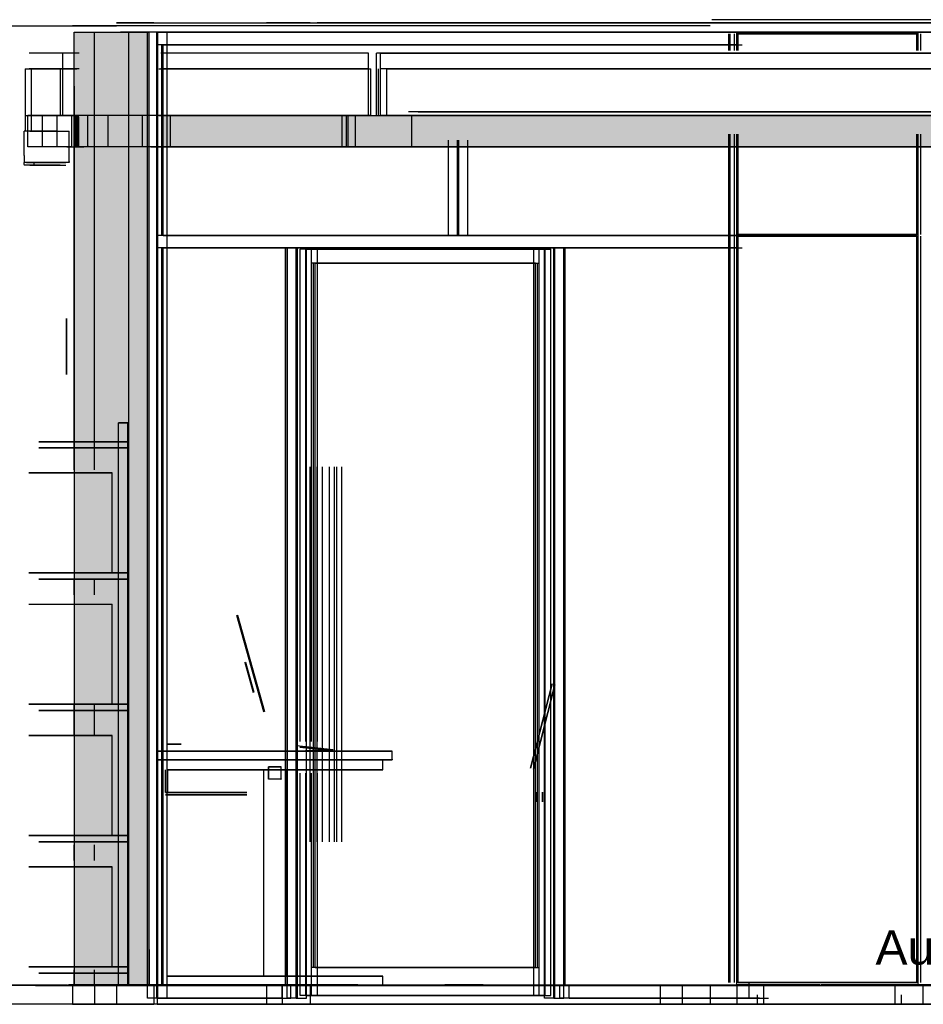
# Model space of a CAD drawing. Header units: millimetres. Extents: x -9985 to 240895, y -184894 to 39395.
# Tile 83 of 164: x -1771 to 1119, y -33295 to -30145. Entities that reach past the tile are written whole.
import ezdxf
from ezdxf.enums import TextEntityAlignment as Align

# ---------------------------------------------------------------- set-up
doc = ezdxf.new("R2010")
doc.units = ezdxf.units.MM
for name, color, linetype in [('S-TAGLIO-ARR', 9, 'Continuous'), ('S-TAGLIO-CS', 9, 'Continuous'), ('S-TAGLIO-MURO', 7, 'Continuous'), ('S-TAGLIO-PAV', 33, 'Continuous'), ('S-TAGLIO-SOFF', 8, 'Continuous'), ('S-TESTI', 7, 'Continuous'), ('S-VISTA', 8, 'Continuous'), ('S-VISTA-ARREDI', 9, 'Continuous')]:
    doc.layers.add(name, color=color, linetype=linetype)
doc.styles.add('VISIO', font='arial.ttf')

msp = doc.modelspace()

# ---------------------------------------------------------------- hatches: boundary and pattern name
at = {"layer": 'S-TAGLIO-CS'}
for points in [[(-1552, -30551), (-1554, -30551), (-1584, -30551), (-1584, -30455), (-1584, -30451), (-1554, -30451), (-1552, -30451), (-1552, -30549), (-1552, -30551)], [(3816, -30551), (3540, -30551), (1154, -30551), (-816, -30551), (-1050, -30551), (-1288, -30551), (-1312, -30551), (-1312, -30455), (-1312, -30451), (-1288, -30451), (-1050, -30451), (236, -30451), (494, -30451), (3540, -30451), (3816, -30451), (3816, -30539), (3816, -30551)]]:
    msp.add_hatch(color=9, dxfattribs=at).paths.add_polyline_path(points)
at = {"layer": 'S-TAGLIO-MURO'}
msp.add_hatch(color=7, dxfattribs=at).paths.add_polyline_path([(-1356, -33235), (-1366, -33235), (-1456, -33235), (-1596, -33235), (-1596, -30357), (-1596, -30185), (-1584, -30185), (-1450, -30185), (-1356, -30185), (-1356, -33119), (-1356, -33235)])
at = {"layer": 'S-TAGLIO-PAV'}
for points in [[(-416, -33235), (-1616, -33235), (-1616, -33233), (-690, -33233), (-416, -33233), (-416, -33235)], [(788, -33235), (546, -33235), (-412, -33235), (-412, -33233), (-288, -33233), (788, -33233), (788, -33235)], [(1992, -33235), (808, -33235), (792, -33235), (792, -33233), (1268, -33233), (1992, -33233), (1992, -33235)]]:
    msp.add_hatch(color=33, dxfattribs=at).paths.add_polyline_path(points)

# ---------------------------------------------------------------- linework, layer by layer
at = {"layer": 'S-TAGLIO-ARR'}
for p, q in [((-1272.731, -32485), (-1330, -32485)), ((-1330, -32487.138), (-1330, -32485)), ((-1330, -32487.138), (-1330, -32513)), ((-1272.731, -32485), (-580, -32485)), ((-580, -32510.862), (-580, -32485)), ((-637.269, -32513), (-1330, -32513)), ((-974.004, -32535), (-975, -32535)), ((-975, -32535.996), (-975, -32535)), ((-975, -32535.996), (-975, -32575)), ((-974.004, -32535), (-935, -32535)), ((-935, -32574.004), (-935, -32535)), ((-637.269, -32513), (-580, -32513)), ((-580, -32510.862), (-580, -32513)), ((-935.996, -32575), (-975, -32575)), ((-935.996, -32575), (-935, -32575)), ((-935, -32574.004), (-935, -32575))]:
    msp.add_line(p, q, dxfattribs=at)
at = {"layer": 'S-TAGLIO-CS'}
for p, q in [((-1554.574, -30452), (-1583, -30452)), ((-1583, -30455.486), (-1583, -30452)), ((-1583, -30455.486), (-1583, -30552)), ((-1554.573, -30452), (-1553, -30452)), ((-1553, -30549.046), (-1553, -30452)), ((-1312.283, -30452), (-1313, -30452)), ((-1313, -30454.974), (-1313, -30452)), ((-1313, -30454.974), (-1313, -30552)), ((-1312.283, -30452), (-1288.895, -30452)), ((-1288.895, -30452), (-1049.529, -30452)), ((-1049.529, -30452), (236.048, -30452)), ((493.471, -30452), (236.048, -30452)), ((3540.428, -30452), (493.471, -30452)), ((-1746.696, -30502), (-1756.553, -30502)), ((-1756.553, -30579.667), (-1756.553, -30502)), ((-1716.365, -30502), (-1746.696, -30502)), ((-1698.384, -30502), (-1716.365, -30502)), ((-1685.793, -30502), (-1698.384, -30502)), ((-1677.437, -30502), (-1685.793, -30502)), ((-1671.241, -30502), (-1677.437, -30502)), ((-1666.591, -30502), (-1671.241, -30502)), ((-1662.693, -30502), (-1666.591, -30502)), ((-1659.893, -30502), (-1662.693, -30502)), ((-1657.789, -30502), (-1659.893, -30502)), ((-1656, -30502), (-1657.789, -30502)), ((-1654.669, -30502), (-1656, -30502)), ((-1653.594, -30502), (-1654.669, -30502)), ((-1652.754, -30502), (-1653.594, -30502)), ((-1652.082, -30502), (-1652.754, -30502)), ((-1651.579, -30502), (-1652.082, -30502)), ((-1650.786, -30502), (-1613, -30502)), ((-1613, -30598.514), (-1613, -30502)), ((-1554.574, -30552), (-1583, -30552)), ((-1553, -30552), (-1554.573, -30552)), ((-1553, -30549.046), (-1553, -30552)), ((-1312.283, -30552), (-1313, -30552)), ((-1312.283, -30552), (-1288.895, -30552)), ((-1288.895, -30552), (-1049.529, -30552)), ((-815.359, -30552), (-1049.529, -30552)), ((1153.309, -30552), (-815.359, -30552)), ((-1756.553, -30579.667), (-1756.553, -30602)), ((-1746.696, -30602), (-1756.553, -30602)), ((-1749.392, -30602), (-1756.553, -30602)), ((-1756.553, -30608.213), (-1756.553, -30602)), ((-1756.553, -30608.213), (-1756.553, -30610)), ((-1749.392, -30610), (-1756.553, -30610)), ((-1749.392, -30602), (-1726.432, -30602)), ((-1726.432, -30610), (-1749.392, -30610)), ((-1716.365, -30602), (-1746.696, -30602)), ((-1726.432, -30604.272), (-1726.432, -30602)), ((-1726.432, -30604.272), (-1726.432, -30610)), ((-1698.384, -30602), (-1716.365, -30602)), ((-1685.793, -30602), (-1698.384, -30602)), ((-1677.437, -30602), (-1685.793, -30602)), ((-1671.241, -30602), (-1677.437, -30602)), ((-1666.591, -30602), (-1671.241, -30602)), ((-1662.693, -30602), (-1666.591, -30602)), ((-1659.893, -30602), (-1662.693, -30602)), ((-1657.789, -30602), (-1659.893, -30602)), ((-1656, -30602), (-1657.789, -30602)), ((-1654.669, -30602), (-1656, -30602)), ((-1653.594, -30602), (-1654.669, -30602)), ((-1652.754, -30602), (-1653.594, -30602)), ((-1652.082, -30602), (-1652.754, -30602)), ((-1651.579, -30602), (-1652.082, -30602)), ((-1613, -30602), (-1650.786, -30602)), ((-1613, -30598.514), (-1613, -30602))]:
    msp.add_line(p, q, dxfattribs=at)
at = {"layer": 'S-TAGLIO-MURO'}
for p, q in [((-1597, -30185), (-1583.437, -30185)), ((-1597, -30357.365), (-1597, -30185)), ((-1583.437, -30185), (-1449.056, -30185)), ((-1357, -30185), (-1449.056, -30185)), ((-1357, -33119.901), (-1357, -30185)), ((-1597, -30357.365), (-1597, -33235)), ((-1357, -33119.901), (-1357, -33235)), ((-1597, -33235), (-1456.493, -33235)), ((-1366.057, -33235), (-1456.493, -33235)), ((-1357, -33235), (-1366.057, -33235))]:
    msp.add_line(p, q, dxfattribs=at)
at = {"layer": 'S-TAGLIO-PAV'}
for p, q in [((546.536, -33235), (-3800.027, -33235)), ((-2201.251, -33233), (-1618, -33233)), ((-1618, -33234.126), (-1618, -33233)), ((-1618, -33234.126), (-1618, -33235)), ((-1618, -33235), (-1616.038, -33235)), ((-1616.03, -33235), (-1615, -33235)), ((-689.37, -33233), (-1615, -33233)), ((-1615, -33234.543), (-1615, -33233)), ((-689.37, -33233), (-415, -33233)), ((-415, -33233.457), (-415, -33235)), ((-412.932, -33235), (-415, -33235)), ((-412.925, -33235), (-412, -33235)), ((-288.37, -33233), (-412, -33233)), ((-412, -33233.206), (-412, -33235)), ((-288.37, -33233), (788, -33233)), ((807.781, -33235), (546.536, -33235)), ((788, -33234.794), (788, -33233)), ((788.464, -33235), (791, -33235)), ((1267.389, -33233), (791, -33233)), ((791, -33233.794), (791, -33233)), ((791, -33233.794), (791, -33235)), ((3275.851, -33235), (807.781, -33235)), ((-1602, -33295), (-1934.488, -33295)), ((-1311.369, -33295), (-1342, -33295)), ((-1311.369, -33295), (-1064.012, -33295)), ((-1064.012, -33295), (-1011.615, -33295)), ((-1011.615, -33295), (-948.977, -33295)), ((-776.243, -33295), (-820.044, -33295)), ((-457.445, -33295), (-776.243, -33295)), ((3199.159, -33295), (-457.445, -33295))]:
    msp.add_line(p, q, dxfattribs=at)
at = {"layer": 'S-TAGLIO-SOFF'}
for p, q in [((-1934.488, -30165), (-1602, -30165)), ((-1342, -30155), (-1311.369, -30155)), ((-1311.369, -30155), (-1064.012, -30155)), ((-1064.012, -30155), (-1011.615, -30155)), ((-1011.615, -30155), (-948.977, -30155)), ((-776.243, -30155), (-820.044, -30155)), ((-457.445, -30155), (-776.243, -30155)), ((3275.851, -30155), (-457.445, -30155))]:
    msp.add_line(p, q, dxfattribs=at)
at = {"layer": 'S-VISTA'}
for p, q in [((523, -30145), (443, -30145)), ((4513, -30145), (523, -30145)), ((-1532, -30165), (-1602, -30165)), ((-1602, -30165), (-1512, -30165)), ((-1532, -30165), (-1602, -30165)), ((278, -30165), (-1532, -30165)), ((-1462, -30165), (-1532, -30165)), ((-1512, -30165), (-1462, -30165)), ((-1462, -30155), (-1342, -30155)), ((-1342, -30155), (-1462, -30155)), ((-1332, -30155), (4513, -30155)), ((-932, -30155), (-982, -30155)), ((-842, -30155), (-932, -30155)), ((348, -30165), (278, -30165)), ((438, -30165), (348, -30165)), ((523, -30155), (608, -30155)), ((588, -30155), (523, -30155)), ((1048, -30155), (588, -30155)), ((608, -30155), (1028, -30155)), ((1028, -30155), (1118, -30155)), ((1118, -30155), (1048, -30155)), ((-1597, -30185), (-1532, -30185)), ((-1597, -31585), (-1597, -30185)), ((-1532, -30185), (-1422, -30185)), ((-1532, -31585), (-1532, -30185)), ((-1422, -30185), (-1357, -30185)), ((-1422, -33235), (-1422, -30185)), ((-1329, -30185), (-1362, -30185)), ((-1362, -33275), (-1362, -30185)), ((-1357, -33235), (-1357, -30185)), ((-1333, -30185), (-1300, -30185)), ((-1333, -33275), (-1333, -30185)), ((-1329, -33275), (-1329, -30185)), ((562, -30185), (-1329, -30185)), ((-1329, -30225), (-1329, -30185)), ((-1300, -33275), (-1300, -30185)), ((-1300, -30185), (591, -30185)), ((-1300, -30225), (-1300, -30185)), ((497, -30243.5), (497, -30190)), ((497, -30243.5), (497, -30190)), ((497, -30243.5), (497, -30190)), ((497, -30243.5), (497, -30190)), ((501, -30243.5), (501, -30190)), ((501, -30243.5), (501, -30190)), ((501, -30243.5), (501, -30190)), ((501, -30243.5), (501, -30190)), ((515, -30243.5), (515, -30190)), ((515, -30243.5), (515, -30190)), ((515, -30243.5), (515, -30190)), ((515, -30243.5), (515, -30190)), ((523, -30185), (1103, -30185)), ((1103, -30185), (523, -30185)), ((523, -30235), (523, -30185)), ((523, -30235), (523, -30185)), ((523, -30243.5), (523, -30190)), ((523, -30243.5), (523, -30190)), ((1103, -30190), (523, -30190)), ((523, -30243.5), (523, -30190)), ((523, -30243.5), (523, -30190)), ((527, -30243.5), (527, -30190)), ((527, -30190), (1099, -30190)), ((527, -30243.5), (527, -30190)), ((595, -30185), (562, -30185)), ((591, -30185), (624, -30185)), ((598, -30185), (638, -30185)), ((639, -30185), (599, -30185)), ((638, -30185), (1657, -30185)), ((1658, -30185), (639, -30185)), ((1099, -30243.5), (1099, -30190)), ((1103, -30235), (1103, -30185)), ((1103, -30243.5), (1103, -30190)), ((1103, -30243.5), (1103, -30190)), ((1111, -30243.5), (1111, -30190)), ((510.892, -30225), (-1329, -30225)), ((522.892, -30225), (-1317, -30225)), ((-1317, -30835), (-1317, -30225)), ((-1312, -30225), (528.865, -30225)), ((-1312, -30835), (-1312, -30225)), ((-1300, -30225), (539.892, -30225)), ((-367, -30225), (-400, -30225)), ((-371, -30225), (-338, -30225)), ((-1633, -30252), (-1741, -30252)), ((-1580.6, -30252), (-1633, -30252)), ((-1633, -30302), (-1633, -30252)), ((-655, -30252), (-1319.857, -30252)), ((-655, -30302), (-655, -30252)), ((296, -30252), (-630, -30252)), ((-630, -30302), (-630, -30252)), ((-617, -30252), (-325, -30252)), ((3467, -30252), (-617, -30252)), ((-617, -30302), (-617, -30252)), ((-617, -30302), (-617, -30252)), ((-325, -30252), (-169, -30252)), ((-169, -30252), (500.933, -30252)), ((189, -30252), (1517, -30252)), ((503.462, -30252), (197, -30252)), ((500.872, -30252), (300, -30252)), ((-1753.8, -30302), (-1641, -30302)), ((-1753, -30502), (-1753, -30302)), ((-1753, -30502), (-1753, -30302)), ((-1633, -30302), (-1741, -30302)), ((-1633, -30302), (-1741, -30302)), ((-1733, -30502), (-1733, -30302)), ((-1733, -30502), (-1733, -30302)), ((-1641, -30302), (-1588.4, -30302)), ((-1641, -30452), (-1641, -30302)), ((-1580.6, -30302), (-1633, -30302)), ((-1580.6, -30302), (-1633, -30302)), ((-1633, -30452), (-1633, -30302)), ((-1325.857, -30302), (-648, -30302)), ((-655, -30302), (-1319.857, -30302)), ((-655, -30302), (-1319.857, -30302)), ((-655, -30452), (-655, -30302)), ((-648, -30452), (-648, -30302)), ((-630, -30452), (-630, -30302)), ((-623, -30452), (-623, -30302)), ((3467, -30302), (-617, -30302)), ((3467, -30302), (-617, -30302)), ((-617, -30452), (-617, -30302)), ((-617, -30452), (-617, -30302)), ((-597, -30302), (3447, -30302)), ((-597, -30452), (-597, -30302)), ((-1753.8, -30452), (-1641, -30452)), ((-1698, -30452), (-1745, -30452)), ((-1745, -30552), (-1745, -30452)), ((-1633, -30452), (-1741, -30452)), ((-1651, -30452), (-1698, -30452)), ((-1698, -30552), (-1698, -30452)), ((-1605, -30452), (-1651, -30452)), ((-1651, -30552), (-1651, -30452)), ((-1641, -30452), (-1588.4, -30452)), ((-1580.6, -30452), (-1633, -30452)), ((-1605, -30552), (-1605, -30452)), ((-1595, -30552), (-1595, -30452)), ((-1592, -30552), (-1592, -30452)), ((-1590, -30552), (-1590, -30452)), ((-1588, -30552), (-1588, -30452)), ((-1587, -30552), (-1587, -30452)), ((-1585, -30552), (-1585, -30452)), ((-1584, -30552), (-1584, -30452)), ((-1584, -30552), (-1584, -30452)), ((-1583, -30552), (-1583, -30452)), ((-1583, -30552), (-1583, -30452)), ((-1488, -30452), (-1553, -30452)), ((-1553, -30552), (-1553, -30452)), ((-1378, -30452), (-1488, -30452)), ((-1488, -30552), (-1488, -30452)), ((-1313, -30452), (-1378, -30452)), ((-1378, -30552), (-1378, -30452)), ((-1325.857, -30452), (-648, -30452)), ((-655, -30452), (-1319.857, -30452)), ((-768, -30452), (-1313, -30452)), ((-1313, -30552), (-1313, -30452)), ((-1313, -30552), (-1313, -30452)), ((-1313, -30552), (-1313, -30452)), ((-1289, -30452), (-740, -30452)), ((-1289, -30552), (-1289, -30452)), ((-798, -30452), (-768, -30452)), ((-651.444, -30452), (-755, -30452)), ((-740, -30552), (-740, -30452)), ((-726, -30452), (-519.481, -30452)), ((-726, -30552), (-726, -30452)), ((-720, -30552), (-720, -30452)), ((-697, -30552), (-697, -30452)), ((3467, -30452), (-617, -30452)), ((-617, -30452), (-558.6, -30452)), ((-597, -30452), (3447, -30452)), ((-540.4, -30452), (-597, -30452)), ((3377, -30440), (-527, -30440)), ((3377, -30452), (-527, -30452)), ((-517, -30452), (3367, -30452)), ((-517, -30552), (-517, -30452)), ((-517, -30552), (-517, -30452)), ((-497, -30440), (3347, -30440)), ((-497, -30452), (3347, -30452)), ((-1739, -30502), (-1716, -30502)), ((-1716, -30502), (-1669, -30502)), ((-1669, -30502), (-1624, -30502)), ((-1613, -30602), (-1613, -30502)), ((497, -30832), (497, -30511)), ((497, -30832), (497, -30511)), ((497, -30832), (497, -30511)), ((497, -30832), (497, -30511)), ((501, -30832), (501, -30511)), ((501, -30832), (501, -30511)), ((501, -30832), (501, -30511)), ((501, -30832), (501, -30511)), ((515, -30832), (515, -30511)), ((515, -30832), (515, -30511)), ((515, -30832), (515, -30511)), ((515, -30832), (515, -30511)), ((523, -30832), (523, -30511)), ((523, -30832), (523, -30511)), ((523, -30832), (523, -30511)), ((523, -30832), (523, -30511)), ((527, -30832), (527, -30511)), ((527, -30832), (527, -30511)), ((1099, -30832), (1099, -30511)), ((1103, -30832), (1103, -30511)), ((1103, -30832), (1103, -30511)), ((1111, -30832), (1111, -30511)), ((-1698, -30552), (-1745, -30552)), ((-1651, -30552), (-1698, -30552)), ((-1605, -30552), (-1651, -30552)), ((-1620, -30552), (-1566, -30552)), ((-1488, -30552), (-1553, -30552)), ((-1378, -30552), (-1488, -30552)), ((-1313, -30552), (-1378, -30552)), ((-1351.733, -30552), (-620, -30552)), ((-768, -30552), (-1313, -30552)), ((-1289, -30552), (-740, -30552)), ((-798, -30552), (-768, -30552)), ((539.444, -30552), (-755, -30552)), ((-726, -30552), (513.111, -30552)), ((-595, -30552), (197, -30552)), ((-268, -30552), (-517, -30552)), ((-517, -30552), (3367, -30552)), ((-400, -30835), (-400, -30530)), ((-371, -30835), (-371, -30530)), ((-367, -30835), (-367, -30530)), ((-338, -30835), (-338, -30530)), ((-19, -30552), (-268, -30552)), ((502.2, -30552), (-153, -30552)), ((535.231, -30552), (-19, -30552)), ((1617, -30552), (89, -30552)), ((97, -30552), (504.467, -30552)), ((202, -30552), (503.154, -30552)), ((523, -33235), (523, -30535)), ((523, -33235), (523, -30535)), ((541, -30552), (1169, -30552)), ((1103, -33235), (1103, -30535)), ((-1733, -30602), (-1756.5, -30602)), ((-1733, -30610), (-1756.5, -30610)), ((-1739, -30602), (-1716, -30602)), ((-1739, -30602), (-1716, -30602)), ((-1739, -30610), (-1716, -30610)), ((-1687, -30602), (-1733, -30602)), ((-1687, -30610), (-1733, -30610)), ((-1716, -30602), (-1669, -30602)), ((-1716, -30602), (-1669, -30602)), ((-1716, -30610), (-1669, -30610)), ((-1642, -30602), (-1687, -30602)), ((-1642, -30610), (-1687, -30610)), ((-1669, -30602), (-1624, -30602)), ((-1669, -30602), (-1624, -30602)), ((-1669, -30610), (-1624, -30610)), ((510.892, -30835), (-1329, -30835)), ((-1329, -30875), (-1329, -30835)), ((522.892, -30835), (-1317, -30835)), ((-1312, -30835), (528.865, -30835)), ((-1300, -30835), (539.892, -30835)), ((-1300, -30875), (-1300, -30835)), ((-367, -30835), (-400, -30835)), ((-371, -30835), (-338, -30835)), ((497, -33225), (497, -30838)), ((497, -33225), (497, -30838)), ((497, -33225), (497, -30838)), ((497, -33225), (497, -30838)), ((501, -33225), (501, -30838)), ((501, -33225), (501, -30838)), ((501, -33225), (501, -30838)), ((501, -33225), (501, -30838)), ((515, -33225), (515, -30838)), ((515, -33225), (515, -30838)), ((515, -33225), (515, -30838)), ((515, -33225), (515, -30838)), ((1103, -30832), (523, -30832)), ((523, -33225), (523, -30838)), ((523, -33225), (523, -30838)), ((1103, -30838), (523, -30838)), ((523, -33225), (523, -30838)), ((523, -33225), (523, -30838)), ((527, -30832), (1099, -30832)), ((527, -33225), (527, -30838)), ((527, -30838), (1099, -30838)), ((527, -33225), (527, -30838)), ((1099, -33225), (1099, -30838)), ((1103, -33225), (1103, -30838)), ((1103, -33225), (1103, -30838)), ((1111, -33225), (1111, -30838)), ((510.892, -30875), (-1329, -30875)), ((-921, -30875), (-1317, -30875)), ((-1317, -33235), (-1317, -30875)), ((-1312, -30875), (-915, -30875)), ((-1312, -33235), (-1312, -30875)), ((-1300, -30875), (539.892, -30875)), ((-921, -33235), (-921, -30875)), ((-883, -30875), (-916, -30875)), ((-916, -33275), (-916, -30875)), ((-915, -33235), (-915, -30875)), ((-887, -30875), (-854, -30875)), ((-887, -33275), (-887, -30875)), ((-883, -33275), (-883, -30875)), ((-838, -30879), (-874, -30879)), ((-874, -32454.064), (-874, -30879)), ((-856, -30879), (-819, -30879)), ((-856, -32454.064), (-856, -30879)), ((-854, -33275), (-854, -30875)), ((-838, -32454.064), (-838, -30879)), ((-127, -30879), (-838, -30879)), ((-838, -30924), (-838, -30879)), ((-819, -32454.064), (-819, -30879)), ((-819, -30879), (-109, -30879)), ((-819, -30924), (-819, -30879)), ((-90, -30879), (-127, -30879)), ((-127, -33267), (-127, -30879)), ((-127, -30924), (-127, -30879)), ((-109, -30879), (-72, -30879)), ((-109, -33267), (-109, -30879)), ((-109, -30924), (-109, -30879)), ((-59, -30875), (-92, -30875)), ((-92, -33275), (-92, -30875)), ((-90, -33267), (-90, -30879)), ((-72, -33267), (-72, -30879)), ((-63, -30875), (-31, -30875)), ((-63, -33275), (-63, -30875)), ((-59, -33275), (-59, -30875)), ((523.583, -30875), (-31, -30875)), ((-31, -33235), (-31, -30875)), ((-31, -33275), (-31, -30875)), ((-26, -30875), (529.5, -30875)), ((-26, -33235), (-26, -30875)), ((-127, -30924), (-838, -30924)), ((-121, -30924), (-831, -30924)), ((-831, -33177), (-831, -30924)), ((-826, -30924), (-115, -30924)), ((-826, -33177), (-826, -30924)), ((-819, -30924), (-109, -30924)), ((-121, -33177), (-121, -30924)), ((-115, -33177), (-115, -30924)), ((-1622, -31133), (-1622, -31101)), ((-1622, -31101), (-1622, -31223)), ((-1622, -31221), (-1622, -31101)), ((-1622, -31101), (-1622, -31221)), ((-1622, -31223), (-1622, -31101)), ((-1622, -31101), (-1622, -31133)), ((-1622, -31133), (-1622, -31101)), ((-1622, -31101), (-1622, -31223)), ((-1622, -31221), (-1622, -31101)), ((-1622, -31101), (-1622, -31221)), ((-1622, -31223), (-1622, -31101)), ((-1622, -31101), (-1622, -31133)), ((-1622, -31121), (-1622, -31280)), ((-1622, -31280), (-1622, -31121)), ((-1597, -31133), (-1597, -31101)), ((-1597, -31101), (-1597, -31223)), ((-1597, -31223), (-1597, -31101)), ((-1597, -31101), (-1597, -31221)), ((-1597, -31221), (-1597, -31101)), ((-1597, -31101), (-1597, -31133)), ((-1597, -31133), (-1597, -31101)), ((-1597, -31101), (-1597, -31223)), ((-1597, -31223), (-1597, -31101)), ((-1597, -31101), (-1597, -31221)), ((-1597, -31221), (-1597, -31101)), ((-1597, -31101), (-1597, -31133)), ((-1597, -31280), (-1597, -31121)), ((-1597, -31121), (-1597, -31280)), ((-1622, -31280), (-1622, -31133)), ((-1622, -31133), (-1622, -31280)), ((-1622, -31280), (-1622, -31136)), ((-1622, -31136), (-1622, -31280)), ((-1597, -31133), (-1597, -31280)), ((-1597, -31280), (-1597, -31133)), ((-1597, -31136), (-1597, -31280)), ((-1597, -31280), (-1597, -31136)), ((-1622, -31163), (-1622, -31280)), ((-1622, -31210), (-1622, -31180)), ((-1597, -31163), (-1597, -31280)), ((-1597, -31210), (-1597, -31180)), ((-1622, -31280), (-1622, -31209)), ((-1622, -31209), (-1622, -31280)), ((-1622, -31280), (-1622, -31210)), ((-1622, -31211), (-1622, -31280)), ((-1622, -31280), (-1622, -31216)), ((-1597, -31209), (-1597, -31280)), ((-1597, -31280), (-1597, -31209)), ((-1597, -31280), (-1597, -31210)), ((-1597, -31211), (-1597, -31280)), ((-1597, -31280), (-1597, -31216)), ((-842, -32775), (-842, -31575)), ((-826, -32775), (-826, -31575)), ((-820, -32775), (-820, -31575)), ((-803, -32775), (-803, -31575)), ((-780, -32775), (-780, -31575)), ((-764, -32775), (-764, -31575)), ((-757, -32775), (-757, -31575)), ((-741, -32775), (-741, -31575)), ((-1597, -31985), (-1597, -31935)), ((-1532, -31985), (-1532, -31935)), ((-1597, -32435), (-1597, -32335)), ((-1532, -32435), (-1532, -32335)), ((-874, -33267), (-874, -32555.681)), ((-856, -33267), (-856, -32555.681)), ((-838, -33267), (-838, -32555.681)), ((-819, -33267), (-819, -32555.681)), ((-1597, -32835), (-1597, -32785)), ((-1532, -32835), (-1532, -32785)), ((-1597, -33235), (-1597, -33185)), ((-1532, -33235), (-1532, -33185)), ((-127, -33177), (-838, -33177)), ((-838, -33267), (-838, -33177)), ((-121, -33177), (-831, -33177)), ((-826, -33177), (-115, -33177)), ((-819, -33177), (-109, -33177)), ((-819, -33267), (-819, -33177)), ((-127, -33267), (-127, -33177)), ((-109, -33267), (-109, -33177)), ((1103, -33225), (523, -33225)), ((527, -33225), (1099, -33225)), ((562, -33275), (562, -33224.344)), ((-1720.957, -33233), (-1618, -33233)), ((-1720.957, -33233), (-1618, -33233)), ((-1720.957, -33233), (-1618, -33233)), ((-1720.957, -33233), (-1618, -33233)), ((-1720.957, -33235), (-1618, -33235)), ((-1720.957, -33235), (-1618, -33235)), ((-1720.957, -33235), (-1618, -33235)), ((-1720.957, -33235), (-1618, -33235)), ((-1718, -33233), (-1618, -33233)), ((-1718, -33233), (-1618, -33233)), ((-1718, -33233), (-1618, -33233)), ((-1718, -33233), (-1618, -33233)), ((-1718, -33233), (-1618, -33233)), ((-1718, -33233), (-1618, -33233)), ((-1718, -33233), (-1618, -33233)), ((-1718, -33233), (-1618, -33233)), ((-1718, -33235), (-1618, -33235)), ((-1718, -33235), (-1618, -33235)), ((-1718, -33235), (-1618, -33235)), ((-1718, -33235), (-1618, -33235)), ((-1718, -33235), (-1618, -33235)), ((-1718, -33235), (-1618, -33235)), ((-1718, -33235), (-1618, -33235)), ((-1718, -33235), (-1618, -33235)), ((-1615, -33233), (-1565, -33233)), ((-1615, -33233), (-1565, -33233)), ((-1615, -33233), (-1565, -33233)), ((-1615, -33233), (-415, -33233)), ((-1615, -33233), (-1565, -33233)), ((-1615, -33233), (-415, -33233)), ((-1615, -33233), (-415, -33233)), ((-1615, -33233), (-415, -33233)), ((-1615, -33233), (-415, -33233)), ((-1615, -33233), (-415, -33233)), ((-1615, -33233), (-415, -33233)), ((-1615, -33233), (-415, -33233)), ((-1615, -33235), (-1565, -33235)), ((-1615, -33235), (-1565, -33235)), ((-1615, -33235), (-1565, -33235)), ((-1615, -33235), (-1565, -33235)), ((-1615, -33235), (-415, -33235)), ((-1615, -33235), (-415, -33235)), ((-1615, -33235), (-415, -33235)), ((-1615, -33235), (-415, -33235)), ((-1615, -33235), (-415, -33235)), ((-1615, -33235), (-415, -33235)), ((-1615, -33235), (-415, -33235)), ((-1615, -33235), (-415, -33235)), ((-1532, -33235), (-1602, -33235)), ((-1602, -33235), (-1602, -33295)), ((-1602, -33235), (-1602, -33295)), ((-1602, -33235), (-1602, -33295)), ((-1597, -33235), (-1532, -33235)), ((-1532, -33235), (-1422, -33235)), ((-1462, -33235), (-1532, -33235)), ((-1532, -33235), (-1532, -33295)), ((-1462, -33235), (-1462, -33295)), ((-1342, -33235), (-1462, -33235)), ((-1422, -33235), (-1357, -33235)), ((-1342, -33235), (-1342, -33295)), ((-1342, -33235), (-1342, -33295)), ((-1332, -33235), (-1332, -33295)), ((-932, -33235), (-1329, -33235)), ((-1329, -33275), (-1329, -33235)), ((-921, -33235), (-1317, -33235)), ((-1315, -33233), (-415, -33233)), ((-1315, -33233), (-415, -33233)), ((-1315, -33233), (-415, -33233)), ((-1315, -33233), (-415, -33233)), ((-1315, -33235), (-415, -33235)), ((-1315, -33235), (-415, -33235)), ((-1315, -33235), (-415, -33235)), ((-1315, -33235), (-415, -33235)), ((-1312, -33235), (-915, -33235)), ((-1300, -33235), (-904, -33235)), ((-1300, -33275), (-1300, -33235)), ((-982, -33235), (-982, -33295)), ((-982, -33235), (-982, -33295)), ((-932, -33275), (-932, -33235)), ((-932, -33235), (-932, -33295)), ((-904, -33275), (-904, -33235)), ((-842, -33235), (-842, -33295)), ((-412, -33233), (538, -33233)), ((-412, -33233), (538, -33233)), ((-412, -33233), (538, -33233)), ((-412, -33233), (538, -33233)), ((-412, -33233), (538, -33233)), ((-412, -33233), (523, -33233)), ((-412, -33233), (538, -33233)), ((-412, -33233), (788, -33233)), ((-412, -33233), (523, -33233)), ((-412, -33233), (788, -33233)), ((-412, -33235), (538, -33235)), ((-412, -33235), (538, -33235)), ((-412, -33235), (538, -33235)), ((-412, -33235), (538, -33235)), ((-412, -33235), (538, -33235)), ((-412, -33235), (538, -33235)), ((-412, -33235), (523, -33235)), ((-412, -33235), (523, -33235)), ((-412, -33235), (788, -33235)), ((-412, -33235), (788, -33235)), ((562, -33235), (-43, -33235)), ((-43, -33275), (-43, -33235)), ((523.583, -33235), (-31, -33235)), ((-26, -33235), (529.5, -33235)), ((-14, -33235), (540.583, -33235)), ((-14, -33275), (-14, -33235)), ((278, -33235), (278, -33295)), ((348, -33235), (348, -33295)), ((438, -33235), (438, -33295)), ((523, -33233), (555.5, -33233)), ((608, -33233), (523, -33233)), ((523, -33235), (1103, -33235)), ((523, -33235), (608, -33235)), ((555.5, -33235), (523, -33235)), ((523, -33235), (523, -33295)), ((523, -33235), (523, -33295)), ((608, -33235), (523, -33235)), ((523, -33235), (555.5, -33235)), ((562, -33275), (562, -33235)), ((788, -33233), (608, -33233)), ((608, -33235), (1028, -33235)), ((608, -33235), (608, -33295)), ((788, -33235), (608, -33235)), ((791, -33233), (1991, -33233)), ((1028, -33233), (791, -33233)), ((791, -33233), (1991, -33233)), ((791, -33233), (1991, -33233)), ((791, -33233), (1991, -33233)), ((1028, -33235), (791, -33235)), ((791, -33235), (1991, -33235)), ((791, -33235), (1991, -33235)), ((791, -33235), (1991, -33235)), ((791, -33235), (1991, -33235)), ((1118, -33233), (1028, -33233)), ((1028, -33235), (1118, -33235)), ((1028, -33235), (1028, -33295)), ((1118, -33235), (1028, -33235)), ((1118, -33235), (1118, -33295)), ((1118, -33235), (1118, -33295)), ((-1532, -33295), (-1602, -33295)), ((-1602, -33295), (-1512, -33295)), ((-1532, -33295), (-1602, -33295)), ((278, -33295), (-1532, -33295)), ((-1462, -33295), (-1532, -33295)), ((-1512, -33295), (-1462, -33295)), ((-1462, -33295), (-1342, -33295)), ((-1342, -33295), (-1462, -33295)), ((-1329, -33275), (-1362, -33275)), ((-1333, -33275), (-1300, -33275)), ((-1332, -33295), (4513, -33295)), ((-932, -33275), (-1329, -33275)), ((-1300, -33275), (-904, -33275)), ((-932, -33295), (-982, -33295)), ((-842, -33295), (-932, -33295)), ((-883, -33275), (-916, -33275)), ((-887, -33275), (-854, -33275)), ((-838, -33267), (-874, -33267)), ((-856, -33267), (-819, -33267)), ((-127, -33267), (-838, -33267)), ((-819, -33267), (-109, -33267)), ((-90, -33267), (-127, -33267)), ((-109, -33267), (-72, -33267)), ((-59, -33275), (-92, -33275)), ((-63, -33275), (-31, -33275)), ((562, -33275), (-43, -33275)), ((-14, -33275), (591, -33275)), ((348, -33295), (278, -33295)), ((438, -33295), (348, -33295)), ((523, -33295), (608, -33295)), ((588, -33295), (523, -33295)), ((595, -33275), (562, -33275)), ((588, -33265), (588, -33295)), ((1048, -33295), (588, -33295)), ((591, -33275), (624, -33275)), ((608, -33295), (1028, -33295)), ((1028, -33295), (1118, -33295)), ((1048, -33265), (1048, -33295)), ((1118, -33295), (1048, -33295))]:
    msp.add_line(p, q, dxfattribs=at)
at = {"layer": 'S-VISTA-ARREDI'}
for p, q in [((-1455, -31435), (-1425, -31435)), ((-1425, -31435), (-1455, -31435)), ((-1455, -33235), (-1455, -31435)), ((-1455, -33235), (-1455, -31435)), ((-1455, -31435), (-1425, -31435)), ((-1425, -31435), (-1455, -31435)), ((-1455, -33235), (-1455, -31435)), ((-1455, -33235), (-1455, -31435)), ((-1425, -33235), (-1425, -31435)), ((-1425, -33235), (-1425, -31435)), ((-1425, -33235), (-1425, -31435)), ((-1425, -33235), (-1425, -31435)), ((-1709.857, -31495), (-1427, -31495)), ((-1427, -31495), (-1709.857, -31495)), ((-1709.857, -31515), (-1427, -31515)), ((-1427, -31515), (-1709.857, -31515)), ((-1741.667, -31595), (-1475, -31595)), ((-1475, -31595), (-1741.667, -31595)), ((-1741.667, -31595), (-1475, -31595)), ((-1475, -31595), (-1741.667, -31595)), ((-1741.667, -31595), (-1475, -31595)), ((-1475, -31595), (-1741.667, -31595)), ((-1741.667, -31595), (-1475, -31595)), ((-1475, -31595), (-1741.667, -31595)), ((-1741.667, -31595), (-1475, -31595)), ((-1475, -31595), (-1741.667, -31595)), ((-1741.667, -31595), (-1475, -31595)), ((-1475, -31595), (-1741.667, -31595)), ((-1741.667, -31595), (-1475, -31595)), ((-1475, -31595), (-1741.667, -31595)), ((-1741.667, -31595), (-1475, -31595)), ((-1475, -31595), (-1741.667, -31595)), ((-1741.667, -31595), (-1475, -31595)), ((-1475, -31595), (-1741.667, -31595)), ((-1741.667, -31595), (-1475, -31595)), ((-1475, -31595), (-1741.667, -31595)), ((-1741.667, -31595), (-1475, -31595)), ((-1475, -31595), (-1741.667, -31595)), ((-1475, -31915), (-1475, -31595)), ((-1475, -31915), (-1475, -31595)), ((-1475, -31915), (-1475, -31595)), ((-1475, -31915), (-1475, -31595)), ((-1475, -31915), (-1475, -31595)), ((-1475, -31915), (-1475, -31595)), ((-1475, -31915), (-1475, -31595)), ((-1475, -31915), (-1475, -31595)), ((-1475, -31915), (-1475, -31595)), ((-1475, -31915), (-1475, -31595)), ((-1475, -31915), (-1475, -31595)), ((-1475, -31915), (-1475, -31595)), ((-1475, -31915), (-1475, -31595)), ((-1475, -31915), (-1475, -31595)), ((-1475, -31915), (-1475, -31595)), ((-1475, -31915), (-1475, -31595)), ((-1475, -31915), (-1475, -31595)), ((-1475, -31915), (-1475, -31595)), ((-1475, -31915), (-1475, -31595)), ((-1475, -31915), (-1475, -31595)), ((-1475, -31915), (-1475, -31595)), ((-1475, -31915), (-1475, -31595)), ((-1741.667, -31915), (-1475, -31915)), ((-1475, -31915), (-1741.667, -31915)), ((-1741.667, -31915), (-1475, -31915)), ((-1475, -31915), (-1741.667, -31915)), ((-1741.667, -31915), (-1475, -31915)), ((-1475, -31915), (-1741.667, -31915)), ((-1741.667, -31915), (-1475, -31915)), ((-1475, -31915), (-1741.667, -31915)), ((-1741.667, -31915), (-1475, -31915)), ((-1475, -31915), (-1741.667, -31915)), ((-1741.667, -31915), (-1475, -31915)), ((-1475, -31915), (-1741.667, -31915)), ((-1741.667, -31915), (-1475, -31915)), ((-1475, -31915), (-1741.667, -31915)), ((-1741.667, -31915), (-1475, -31915)), ((-1475, -31915), (-1741.667, -31915)), ((-1741.667, -31915), (-1475, -31915)), ((-1475, -31915), (-1741.667, -31915)), ((-1741.667, -31915), (-1475, -31915)), ((-1475, -31915), (-1741.667, -31915)), ((-1741.667, -31915), (-1475, -31915)), ((-1475, -31915), (-1741.667, -31915)), ((-1709.857, -31915), (-1427, -31915)), ((-1427, -31915), (-1709.857, -31915)), ((-1709.857, -31935), (-1427, -31935)), ((-1427, -31935), (-1709.857, -31935)), ((-1741.667, -32015), (-1475, -32015)), ((-1475, -32335), (-1475, -32015)), ((-1475, -32335), (-1475, -32015)), ((-1475, -32335), (-1475, -32015)), ((-1475, -32335), (-1475, -32015)), ((-1475, -32335), (-1475, -32015)), ((-1475, -32335), (-1475, -32015)), ((-1475, -32335), (-1475, -32015)), ((-1475, -32335), (-1475, -32015)), ((-1475, -32335), (-1475, -32015)), ((-1475, -32335), (-1475, -32015)), ((-1475, -32335), (-1475, -32015)), ((-1475, -32335), (-1475, -32015)), ((-1475, -32335), (-1475, -32015)), ((-1475, -32335), (-1475, -32015)), ((-1475, -32335), (-1475, -32015)), ((-1475, -32335), (-1475, -32015)), ((-1475, -32335), (-1475, -32015)), ((-1475, -32335), (-1475, -32015)), ((-1475, -32335), (-1475, -32015)), ((-1475, -32335), (-1475, -32015)), ((-1077, -32051), (-990, -32359)), ((-990, -32359), (-1077, -32051)), ((-1077, -32051), (-990, -32359)), ((-990, -32359), (-1077, -32051)), ((-1077, -32051), (-990, -32359)), ((-990, -32359), (-1077, -32051)), ((-1075, -32050), (-988, -32358)), ((-988, -32358), (-1075, -32050)), ((-1075, -32050), (-988, -32358)), ((-988, -32358), (-1075, -32050)), ((-1075, -32050), (-988, -32358)), ((-988, -32358), (-1075, -32050)), ((-1051, -32201), (-1024, -32297)), ((-1051, -32201), (-1024, -32297)), ((-1051, -32201), (-1024, -32297)), ((-1051, -32201), (-1024, -32297)), ((-1051, -32201), (-1024, -32297)), ((-1051, -32201), (-1024, -32297)), ((-1023, -32297), (-1050, -32200)), ((-1023, -32297), (-1050, -32200)), ((-1023, -32297), (-1050, -32200)), ((-1049, -32200), (-1022, -32296)), ((-1049, -32200), (-1022, -32296)), ((-1049, -32200), (-1022, -32296)), ((-1049, -32200), (-1022, -32296)), ((-1049, -32200), (-1022, -32296)), ((-1049, -32200), (-1022, -32296)), ((-68, -32270), (-137, -32540)), ((-137, -32540), (-68, -32270)), ((-68, -32270), (-137, -32540)), ((-137, -32540), (-68, -32270)), ((-68, -32270), (-137, -32540)), ((-137, -32540), (-68, -32270)), ((-128, -32543), (-59, -32273)), ((-59, -32273), (-128, -32543)), ((-128, -32543), (-59, -32273)), ((-59, -32273), (-128, -32543)), ((-128, -32543), (-59, -32273)), ((-59, -32273), (-128, -32543)), ((-1741.667, -32335), (-1475, -32335)), ((-1475, -32335), (-1741.667, -32335)), ((-1741.667, -32335), (-1475, -32335)), ((-1475, -32335), (-1741.667, -32335)), ((-1741.667, -32335), (-1475, -32335)), ((-1475, -32335), (-1741.667, -32335)), ((-1741.667, -32335), (-1475, -32335)), ((-1475, -32335), (-1741.667, -32335)), ((-1741.667, -32335), (-1475, -32335)), ((-1475, -32335), (-1741.667, -32335)), ((-1741.667, -32335), (-1475, -32335)), ((-1475, -32335), (-1741.667, -32335)), ((-1741.667, -32335), (-1475, -32335)), ((-1475, -32335), (-1741.667, -32335)), ((-1741.667, -32335), (-1475, -32335)), ((-1475, -32335), (-1741.667, -32335)), ((-1741.667, -32335), (-1475, -32335)), ((-1475, -32335), (-1741.667, -32335)), ((-1741.667, -32335), (-1475, -32335)), ((-1475, -32335), (-1741.667, -32335)), ((-1709.857, -32335), (-1427, -32335)), ((-1427, -32335), (-1709.857, -32335)), ((-1709.857, -32355), (-1427, -32355)), ((-1427, -32355), (-1709.857, -32355)), ((-1741.667, -32435), (-1475, -32435)), ((-1475, -32435), (-1741.667, -32435)), ((-1741.667, -32435), (-1475, -32435)), ((-1475, -32435), (-1741.667, -32435)), ((-1741.667, -32435), (-1475, -32435)), ((-1475, -32435), (-1741.667, -32435)), ((-1741.667, -32435), (-1475, -32435)), ((-1475, -32435), (-1741.667, -32435)), ((-1741.667, -32435), (-1475, -32435)), ((-1475, -32435), (-1741.667, -32435)), ((-1741.667, -32435), (-1475, -32435)), ((-1475, -32435), (-1741.667, -32435)), ((-1741.667, -32435), (-1475, -32435)), ((-1475, -32435), (-1741.667, -32435)), ((-1741.667, -32435), (-1475, -32435)), ((-1475, -32435), (-1741.667, -32435)), ((-1741.667, -32435), (-1475, -32435)), ((-1475, -32435), (-1741.667, -32435)), ((-1741.667, -32435), (-1475, -32435)), ((-1475, -32435), (-1741.667, -32435)), ((-1741.667, -32435), (-1475, -32435)), ((-1475, -32435), (-1741.667, -32435)), ((-1475, -32755), (-1475, -32435)), ((-1475, -32755), (-1475, -32435)), ((-1475, -32755), (-1475, -32435)), ((-1475, -32755), (-1475, -32435)), ((-1475, -32755), (-1475, -32435)), ((-1475, -32755), (-1475, -32435)), ((-1475, -32755), (-1475, -32435)), ((-1475, -32755), (-1475, -32435)), ((-1475, -32755), (-1475, -32435)), ((-1475, -32755), (-1475, -32435)), ((-1475, -32755), (-1475, -32435)), ((-1475, -32755), (-1475, -32435)), ((-1475, -32755), (-1475, -32435)), ((-1475, -32755), (-1475, -32435)), ((-1475, -32755), (-1475, -32435)), ((-1475, -32755), (-1475, -32435)), ((-1475, -32755), (-1475, -32435)), ((-1475, -32755), (-1475, -32435)), ((-1475, -32755), (-1475, -32435)), ((-1475, -32755), (-1475, -32435)), ((-1475, -32755), (-1475, -32435)), ((-1475, -32755), (-1475, -32435)), ((-1255, -32463), (-1300, -32463)), ((-1300, -32463), (-1255, -32463)), ((-1255, -32463), (-1300, -32463)), ((-1300, -32463), (-1255, -32463)), ((-1255, -32463), (-1300, -32463)), ((-1300, -32463), (-1255, -32463)), ((-886, -32467), (-769, -32480)), ((-886, -32467), (-769, -32480)), ((-886, -32467), (-769, -32480)), ((-886, -32467), (-769, -32480)), ((-886, -32467), (-769, -32480)), ((-886, -32467), (-769, -32480)), ((-769, -32485), (-875, -32473)), ((-769, -32485), (-875, -32473)), ((-769, -32485), (-875, -32473)), ((-769, -32485), (-875, -32473)), ((-769, -32485), (-875, -32473)), ((-769, -32485), (-875, -32473)), ((-769, -32483), (-874, -32472)), ((-769, -32483), (-874, -32472)), ((-770, -32483), (-874, -32472)), ((-770, -32483), (-874, -32472)), ((-769, -32483), (-874, -32472)), ((-769, -32483), (-874, -32472)), ((-770, -32483), (-874, -32472)), ((-770, -32483), (-874, -32472)), ((-769, -32483), (-874, -32472)), ((-769, -32483), (-874, -32472)), ((-770, -32483), (-874, -32472)), ((-770, -32483), (-874, -32472)), ((-580, -32485), (-1330, -32485)), ((-580, -32485), (-1330, -32485)), ((-1330, -32485), (-580, -32485)), ((-580, -32485), (-1330, -32485)), ((-1330, -32485), (-580, -32485)), ((-1255, -32485), (-1300, -32485)), ((-1300, -32485), (-1255, -32485)), ((-1255, -32485), (-1300, -32485)), ((-1300, -32485), (-1255, -32485)), ((-1255, -32485), (-1300, -32485)), ((-1300, -32485), (-1255, -32485)), ((-862, -32484), (-820, -32484)), ((-862, -32484), (-820, -32484)), ((-862, -32484), (-820, -32484)), ((-862, -32484), (-820, -32484)), ((-862, -32484), (-820, -32484)), ((-862, -32484), (-820, -32484)), ((-862, -32485), (-820, -32485)), ((-862, -32485), (-820, -32485)), ((-862, -32485), (-820, -32485)), ((-862, -32485), (-820, -32485)), ((-862, -32485), (-820, -32485)), ((-862, -32485), (-820, -32485)), ((-820, -32484), (-857, -32484)), ((-820, -32484), (-857, -32484)), ((-820, -32484), (-857, -32484)), ((-820, -32485), (-857, -32485)), ((-820, -32485), (-857, -32485)), ((-820, -32485), (-857, -32485)), ((-820, -32485), (-857, -32485)), ((-820, -32485), (-857, -32485)), ((-820, -32485), (-857, -32485)), ((-820, -32484), (-855, -32484)), ((-820, -32484), (-855, -32484)), ((-820, -32484), (-855, -32484)), ((-820, -32484), (-782, -32484)), ((-820, -32484), (-782, -32484)), ((-777, -32484), (-820, -32484)), ((-777, -32484), (-820, -32484)), ((-820, -32484), (-782, -32484)), ((-820, -32484), (-782, -32484)), ((-777, -32484), (-820, -32484)), ((-777, -32484), (-820, -32484)), ((-820, -32484), (-782, -32484)), ((-820, -32484), (-782, -32484)), ((-777, -32484), (-820, -32484)), ((-777, -32484), (-820, -32484)), ((-820, -32485), (-782, -32485)), ((-820, -32485), (-782, -32485)), ((-777, -32485), (-820, -32485)), ((-777, -32485), (-820, -32485)), ((-820, -32485), (-782, -32485)), ((-820, -32485), (-782, -32485)), ((-777, -32485), (-820, -32485)), ((-777, -32485), (-820, -32485)), ((-820, -32485), (-782, -32485)), ((-820, -32485), (-782, -32485)), ((-777, -32485), (-820, -32485)), ((-777, -32485), (-820, -32485)), ((-580, -32513), (-1330, -32513)), ((-580, -32513), (-1330, -32513)), ((-1330, -32513), (-580, -32513)), ((-580, -32513), (-1330, -32513)), ((-1330, -32513), (-580, -32513)), ((-610, -32513), (-1300, -32513)), ((-1300, -32513), (-610, -32513)), ((-1300, -32545), (-1300, -32513)), ((-1300, -32545), (-1300, -32513)), ((-610, -32513), (-1300, -32513)), ((-1300, -32513), (-610, -32513)), ((-1300, -32545), (-1300, -32513)), ((-1300, -32545), (-1300, -32513)), ((-610, -32513), (-1300, -32513)), ((-1300, -32513), (-610, -32513)), ((-1300, -32545), (-1300, -32513)), ((-1300, -32545), (-1300, -32513)), ((-610, -32513), (-1300, -32513)), ((-1300, -32513), (-610, -32513)), ((-1300, -32545), (-1300, -32513)), ((-1300, -32545), (-1300, -32513)), ((-610, -32513), (-1300, -32513)), ((-1300, -32513), (-610, -32513)), ((-1300, -32545), (-1300, -32513)), ((-1300, -32545), (-1300, -32513)), ((-935, -32535), (-975, -32535)), ((-975, -32575), (-975, -32535)), ((-975, -32575), (-975, -32535)), ((-975, -32575), (-975, -32535)), ((-975, -32575), (-975, -32535)), ((-975, -32575), (-975, -32535)), ((-935, -32575), (-935, -32535)), ((-610, -32545), (-610, -32513)), ((-610, -32545), (-610, -32513)), ((-610, -32545), (-610, -32513)), ((-610, -32545), (-610, -32513)), ((-610, -32545), (-610, -32513)), ((-610, -32545), (-610, -32513)), ((-610, -32545), (-610, -32513)), ((-610, -32545), (-610, -32513)), ((-610, -32545), (-610, -32513)), ((-610, -32545), (-610, -32513)), ((-1305, -32617), (-1305, -32545)), ((-1305, -32617), (-1305, -32545)), ((-1305, -32617), (-1305, -32545)), ((-1305, -32617), (-1305, -32545)), ((-1305, -32617), (-1305, -32545)), ((-1305, -32617), (-1305, -32545)), ((-610, -32545), (-1300, -32545)), ((-1300, -32545), (-610, -32545)), ((-610, -32545), (-1300, -32545)), ((-1300, -32545), (-610, -32545)), ((-610, -32545), (-1300, -32545)), ((-1300, -32545), (-610, -32545)), ((-610, -32545), (-1300, -32545)), ((-1300, -32545), (-610, -32545)), ((-610, -32545), (-1300, -32545)), ((-1300, -32545), (-610, -32545)), ((-1297, -32617), (-1297, -32545)), ((-1297, -32617), (-1297, -32545)), ((-1297, -32617), (-1297, -32545)), ((-1297, -32617), (-1297, -32545)), ((-1297, -32617), (-1297, -32545)), ((-1297, -32617), (-1297, -32545)), ((-990, -32545), (-920, -32545)), ((-990, -33205), (-990, -32545)), ((-990, -33205), (-990, -32545)), ((-990, -33205), (-990, -32545)), ((-990, -33205), (-990, -32545)), ((-990, -33205), (-990, -32545)), ((-990, -33205), (-990, -32545)), ((-990, -33205), (-990, -32545)), ((-990, -33205), (-990, -32545)), ((-990, -33205), (-990, -32545)), ((-990, -33205), (-990, -32545)), ((-920, -33205), (-920, -32545)), ((-920, -33205), (-920, -32545)), ((-920, -33205), (-920, -32545)), ((-920, -33205), (-920, -32545)), ((-920, -33205), (-920, -32545)), ((-920, -33205), (-920, -32545)), ((-920, -33205), (-920, -32545)), ((-920, -33205), (-920, -32545)), ((-920, -33205), (-920, -32545)), ((-920, -33205), (-920, -32545)), ((-935, -32575), (-975, -32575)), ((-1045, -32617), (-1305, -32617)), ((-1305, -32617), (-1045, -32617)), ((-1045, -32617), (-1305, -32617)), ((-1305, -32617), (-1045, -32617)), ((-1045, -32617), (-1305, -32617)), ((-1305, -32617), (-1045, -32617)), ((-1045, -32625), (-1305, -32625)), ((-1305, -32625), (-1045, -32625)), ((-1045, -32625), (-1305, -32625)), ((-1305, -32625), (-1045, -32625)), ((-1045, -32625), (-1305, -32625)), ((-1305, -32625), (-1045, -32625)), ((-117, -32616), (-117, -32647)), ((-117, -32647), (-117, -32616)), ((-117, -32616), (-117, -32647)), ((-117, -32647), (-117, -32616)), ((-117, -32616), (-117, -32647)), ((-117, -32647), (-117, -32616)), ((-117, -32616), (-117, -32647)), ((-117, -32647), (-117, -32616)), ((-117, -32616), (-117, -32647)), ((-117, -32647), (-117, -32616)), ((-117, -32616), (-117, -32647)), ((-117, -32647), (-117, -32616)), ((-99, -32616), (-99, -32647)), ((-99, -32647), (-99, -32616)), ((-99, -32616), (-99, -32647)), ((-99, -32647), (-99, -32616)), ((-99, -32616), (-99, -32647)), ((-99, -32647), (-99, -32616)), ((-99, -32616), (-99, -32647)), ((-99, -32647), (-99, -32616)), ((-99, -32616), (-99, -32647)), ((-99, -32647), (-99, -32616)), ((-99, -32616), (-99, -32647)), ((-99, -32647), (-99, -32616)), ((-1741.667, -32755), (-1475, -32755)), ((-1475, -32755), (-1741.667, -32755)), ((-1741.667, -32755), (-1475, -32755)), ((-1475, -32755), (-1741.667, -32755)), ((-1741.667, -32755), (-1475, -32755)), ((-1475, -32755), (-1741.667, -32755)), ((-1741.667, -32755), (-1475, -32755)), ((-1475, -32755), (-1741.667, -32755)), ((-1741.667, -32755), (-1475, -32755)), ((-1475, -32755), (-1741.667, -32755)), ((-1741.667, -32755), (-1475, -32755)), ((-1475, -32755), (-1741.667, -32755)), ((-1741.667, -32755), (-1475, -32755)), ((-1475, -32755), (-1741.667, -32755)), ((-1741.667, -32755), (-1475, -32755)), ((-1475, -32755), (-1741.667, -32755)), ((-1741.667, -32755), (-1475, -32755)), ((-1475, -32755), (-1741.667, -32755)), ((-1741.667, -32755), (-1475, -32755)), ((-1475, -32755), (-1741.667, -32755)), ((-1741.667, -32755), (-1475, -32755)), ((-1475, -32755), (-1741.667, -32755)), ((-1709.857, -32755), (-1427, -32755)), ((-1427, -32755), (-1709.857, -32755)), ((-1709.857, -32775), (-1427, -32775)), ((-1427, -32775), (-1709.857, -32775)), ((-1741.667, -32855), (-1475, -32855)), ((-1475, -32855), (-1741.667, -32855)), ((-1741.667, -32855), (-1475, -32855)), ((-1475, -32855), (-1741.667, -32855)), ((-1741.667, -32855), (-1475, -32855)), ((-1475, -32855), (-1741.667, -32855)), ((-1741.667, -32855), (-1475, -32855)), ((-1475, -32855), (-1741.667, -32855)), ((-1741.667, -32855), (-1475, -32855)), ((-1475, -32855), (-1741.667, -32855)), ((-1741.667, -32855), (-1475, -32855)), ((-1475, -32855), (-1741.667, -32855)), ((-1741.667, -32855), (-1475, -32855)), ((-1475, -32855), (-1741.667, -32855)), ((-1741.667, -32855), (-1475, -32855)), ((-1475, -32855), (-1741.667, -32855)), ((-1741.667, -32855), (-1475, -32855)), ((-1475, -32855), (-1741.667, -32855)), ((-1741.667, -32855), (-1475, -32855)), ((-1475, -32855), (-1741.667, -32855)), ((-1475, -33175), (-1475, -32855)), ((-1475, -33175), (-1475, -32855)), ((-1475, -33175), (-1475, -32855)), ((-1475, -33175), (-1475, -32855)), ((-1475, -33175), (-1475, -32855)), ((-1475, -33175), (-1475, -32855)), ((-1475, -33175), (-1475, -32855)), ((-1475, -33175), (-1475, -32855)), ((-1475, -33175), (-1475, -32855)), ((-1475, -33175), (-1475, -32855)), ((-1475, -33175), (-1475, -32855)), ((-1475, -33175), (-1475, -32855)), ((-1475, -33175), (-1475, -32855)), ((-1475, -33175), (-1475, -32855)), ((-1475, -33175), (-1475, -32855)), ((-1475, -33175), (-1475, -32855)), ((-1475, -33175), (-1475, -32855)), ((-1475, -33175), (-1475, -32855)), ((-1475, -33175), (-1475, -32855)), ((-1475, -33175), (-1475, -32855)), ((-1741.667, -33175), (-1475, -33175)), ((-1475, -33175), (-1741.667, -33175)), ((-1741.667, -33175), (-1475, -33175)), ((-1475, -33175), (-1741.667, -33175)), ((-1741.667, -33175), (-1475, -33175)), ((-1475, -33175), (-1741.667, -33175)), ((-1741.667, -33175), (-1475, -33175)), ((-1475, -33175), (-1741.667, -33175)), ((-1741.667, -33175), (-1475, -33175)), ((-1475, -33175), (-1741.667, -33175)), ((-1741.667, -33175), (-1475, -33175)), ((-1475, -33175), (-1741.667, -33175)), ((-1741.667, -33175), (-1475, -33175)), ((-1475, -33175), (-1741.667, -33175)), ((-1741.667, -33175), (-1475, -33175)), ((-1475, -33175), (-1741.667, -33175)), ((-1741.667, -33175), (-1475, -33175)), ((-1475, -33175), (-1741.667, -33175)), ((-1741.667, -33175), (-1475, -33175)), ((-1475, -33175), (-1741.667, -33175)), ((-1709.857, -33175), (-1427, -33175)), ((-1427, -33175), (-1709.857, -33175)), ((-1709.857, -33195), (-1427, -33195)), ((-1427, -33195), (-1709.857, -33195)), ((-610, -33205), (-1300, -33205)), ((-1300, -33205), (-610, -33205)), ((-1300, -33235), (-1300, -33205)), ((-1300, -33235), (-1300, -33205)), ((-610, -33205), (-1300, -33205)), ((-1300, -33205), (-610, -33205)), ((-1300, -33235), (-1300, -33205)), ((-1300, -33235), (-1300, -33205)), ((-610, -33205), (-1300, -33205)), ((-1300, -33205), (-610, -33205)), ((-1300, -33235), (-1300, -33205)), ((-1300, -33235), (-1300, -33205)), ((-610, -33205), (-1300, -33205)), ((-1300, -33205), (-610, -33205)), ((-1300, -33235), (-1300, -33205)), ((-1300, -33235), (-1300, -33205)), ((-610, -33205), (-1300, -33205)), ((-1300, -33205), (-610, -33205)), ((-1300, -33235), (-1300, -33205)), ((-1300, -33235), (-1300, -33205)), ((-990, -33205), (-920, -33205)), ((-610, -33235), (-610, -33205)), ((-610, -33235), (-610, -33205)), ((-610, -33235), (-610, -33205)), ((-610, -33235), (-610, -33205)), ((-610, -33235), (-610, -33205)), ((-610, -33235), (-610, -33205)), ((-610, -33235), (-610, -33205)), ((-610, -33235), (-610, -33205)), ((-610, -33235), (-610, -33205)), ((-610, -33235), (-610, -33205)), ((-1455, -33235), (-1425, -33235)), ((-1425, -33235), (-1455, -33235)), ((-1455, -33235), (-1425, -33235)), ((-1425, -33235), (-1455, -33235)), ((-610, -33235), (-1300, -33235)), ((-1300, -33235), (-610, -33235)), ((-610, -33235), (-1300, -33235)), ((-1300, -33235), (-610, -33235)), ((-610, -33235), (-1300, -33235)), ((-1300, -33235), (-610, -33235)), ((-610, -33235), (-1300, -33235)), ((-1300, -33235), (-610, -33235)), ((-610, -33235), (-1300, -33235)), ((-1300, -33235), (-610, -33235))]:
    msp.add_line(p, q, dxfattribs=at)

# ---------------------------------------------------------------- texts
at = {"layer": 'S-TESTI', "style": 'VISIO'}
msp.add_text('Aula  pav. 0,00', height=110, dxfattribs=at).set_placement((1478.877, -33113), align=Align.MIDDLE_CENTER)

doc.saveas('drawing.dxf')
